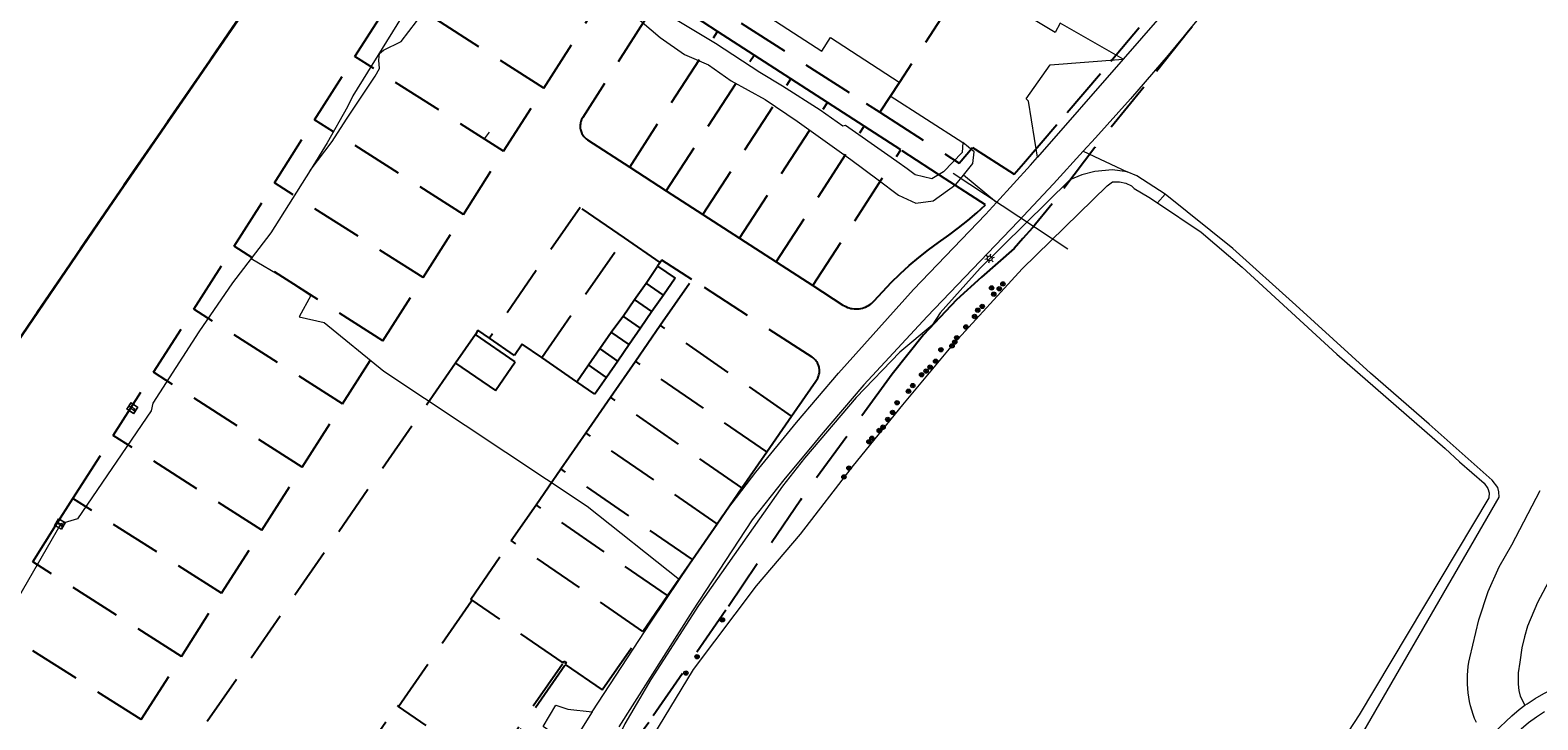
# Model space of a CAD drawing. Header units: metres. Extents: x 89872 to 94585, y 463299 to 469000.
# Tile 105 of 230: x 90694 to 90881, y 465216 to 465301. Entities that reach past the tile are written whole.
import ezdxf
from ezdxf.enums import TextEntityAlignment as Align

# ---------------------------------------------------------------- set-up
doc = ezdxf.new("R2010")
doc.units = ezdxf.units.M
doc.linetypes.add('HIDDEN', pattern=[9.525, 6.35, -3.175])
doc.layers.get('0').update_dxf_attribs({"linetype": 'CONTINUOUS'})
for name, color, linetype, lineweight in [('B-WE-GK-BESCHOEIING-G', 251, 'CONTINUOUS', 13), ('B-WE-GR-BEPLANTING_CULTUUR-G', 251, 'CONTINUOUS', 13), ('B-WE-GR-BOOM-S', 251, 'CONTINUOUS', 13), ('B-WE-IE-MEUBILAIR_WATERWEGMEUBILAIR_MEERPAAL-S', 251, 'CONTINUOUS', 13), ('B-WE-IE-TERREINAFSCHEIDING-G', 251, 'CONTINUOUS', 13), ('B-WE-KL-ET_LS_OV_LICHTMAST-S', 251, 'CONTINUOUS', 13), ('B-WE-KW-KUNSTWERK_DUIKER-G', 251, 'CONTINUOUS', 13), ('B-WE-OB-BESCHOEIING-G', 251, 'CONTINUOUS', 13), ('B-WE-OG-TOPOGRAFIE_HUISNUMMER-T25', 251, 'CONTINUOUS', 13), ('B-WE-OG-TOPOGRAFIE_STRAATNAAM-T18', 251, 'CONTINUOUS', 13), ('B-WE-OG-TOPOGRAFIE_WATER-GV', 251, 'CONTINUOUS', 13), ('B-WE-VH-VERHARDING-GV', 251, 'CONTINUOUS', 13), ('G04', 7, 'gemeentegr', 35), ('Percelen', 10, 'HIDDEN', 25)]:
    doc.layers.add(name, color=color, linetype=linetype, lineweight=lineweight)
doc.styles.get("Standard").update_dxf_attribs({"font": 'isocp.shx'})
doc.linetypes.add('gemeentegr', pattern='A,1,-2.25,[1,RTW.shx,S=1.25,R=0,X=0,Y=0],-2.25', length=5.5)

# ---------------------------------------------------------------- blocks, each defined once
blk = doc.blocks.new('Q_LICHTMAST')
for points in [[(-0.26, 0.15), (-0.52, 0.3)], [(0, 0.3), (0, 0.6)], [(0.26, 0.15), (0.52, 0.3)], [(-0.26, -0.15), (-0.52, -0.3)], [(0, -0.3), (0, -0.6)], [(0.26, -0.15), (0.52, -0.3)]]:
    blk.add_lwpolyline(points)
blk.add_circle((0, 0), 0.3)
blk = doc.blocks.new('Q_BOOM')
for radius in [0.27, 0.18, 0.09]:
    blk.add_circle((0, 0), radius)
blk = doc.blocks.new('Q_MEERPAAL')
for points in [[(-0.5, 0.5), (0.5, 0.5), (0.5, -0.5), (-0.5, -0.5)], [(-0.08, 0.32), (0.07, 0.32), (0.07, 0.17), (-0.08, 0.17)]]:
    blk.add_lwpolyline(points, close=True)
blk.add_lwpolyline([(-0.44, 0.46), (0.44, 0.46, -0.414214), (0.46, 0.44), (0.46, -0.44, -0.414214), (0.44, -0.46), (-0.44, -0.46, -0.414214), (-0.46, -0.44), (-0.46, 0.44), (-0.46, 0.44), (-0.46, 0.45), (-0.46, 0.45), (-0.46, 0.45), (-0.46, 0.45), (-0.46, 0.45), (-0.46, 0.45), (-0.46, 0.46), (-0.46, 0.46), (-0.46, 0.46), (-0.45, 0.46), (-0.45, 0.46), (-0.45, 0.46), (-0.45, 0.46), (-0.45, 0.46), (-0.45, 0.46), (-0.44, 0.46), (-0.44, 0.46)], format="xyb")
for points in [[(-0.08, 0.12), (-0.14, -0.31)], [(-0.08, 0.12), (0.07, 0.12)], [(0.07, 0.12), (0.12, -0.31)], [(-0.14, -0.31), (0.12, -0.31)]]:
    blk.add_lwpolyline(points)

msp = doc.modelspace()

# ---------------------------------------------------------------- linework, layer by layer
at = {"layer": 'B-WE-GK-BESCHOEIING-G'}
for p, q in [((90782.74, 465304.38), (90791.98, 465298.38)), ((90800.44, 465292.87), (90809.43, 465287.08))]:
    msp.add_line(p, q, dxfattribs=at)
msp.add_lwpolyline([(90791.98, 465298.38), (90793.07, 465300.07), (90801.53, 465294.56)], dxfattribs=at)
at = {"layer": 'B-WE-GR-BEPLANTING_CULTUUR-G'}
for p, q in [((90824.32, 465286.03), (90829.75, 465283.46)), ((90834.43, 465280.7), (90833.51, 465279.62))]:
    msp.add_line(p, q, dxfattribs=at)
msp.add_lwpolyline([(90728.69, 465283.61), (90723.81, 465275.89), (90721.4, 465272.75)], dxfattribs=at)
at = {"layer": 'B-WE-IE-TERREINAFSCHEIDING-G'}
msp.add_line((90813.58, 465279.67), (90809.49, 465283.05), dxfattribs=at)
msp.add_lwpolyline([(90721.4, 465272.75), (90725.29, 465270.4), (90728.78, 465268.15), (90727.34, 465265.5), (90730.4, 465264.82), (90737.8, 465258.78), (90762.94, 465242.06), (90774.38, 465232.99)], dxfattribs=at)
at = {"layer": 'B-WE-KW-KUNSTWERK_DUIKER-G'}
msp.add_line((90808.21, 465283.29), (90822.39, 465273.93), dxfattribs=at)
at = {"layer": 'B-WE-OB-BESCHOEIING-G'}
for points in [[(90754.39, 465322.66), (90754.04, 465322.02), (90749.56, 465315.71), (90748.63, 465314.73), (90743.09, 465307.97), (90741.22, 465304.59), (90733.97, 465292.86), (90733.32, 465291.49), (90730.8, 465287.04), (90728.69, 465283.61)], [(90721.4, 465272.75), (90719.07, 465269.73), (90714.92, 465263.64), (90709.24, 465254.83), (90709.03, 465253.88), (90699.9, 465240.51), (90697.84, 465239.88)], [(90697.84, 465239.88), (90689.01, 465224.64), (90685.16, 465218.24)]]:
    msp.add_lwpolyline(points, dxfattribs=at)
at = {"layer": 'B-WE-OG-TOPOGRAFIE_STRAATNAAM-T18'}
msp.add_line((90750.25, 465287.56), (90750.85, 465288.36), dxfattribs=at)
at = {"layer": 'B-WE-OG-TOPOGRAFIE_WATER-GV'}
for points in [[(90728.69, 465283.61), (90731.42, 465287.21), (90733.2, 465289.97), (90736.73, 465295.3), (90737.27, 465296.27), (90737.18, 465297.27), (90737.25, 465298.1), (90737.77, 465298.52), (90739.96, 465299.6), (90741.84, 465302.08), (90743.14, 465304.6), (90746.4, 465309.36), (90749.22, 465312.32), (90750.09, 465313.56), (90751.76, 465315.44)], [(90809.43, 465287.08), (90809.35, 465285.84), (90807.03, 465283.44), (90805.59, 465282.61), (90803.52, 465283.1), (90802.53, 465283.85), (90801.27, 465284.73), (90800.14, 465285.53), (90794.9, 465289.21), (90794.56, 465289.13), (90791.79, 465291.08), (90787.12, 465294.07), (90784.3, 465295.74), (90778.82, 465299.36), (90770.56, 465304.3), (90769.52, 465305.3), (90766.53, 465307.18), (90763.19, 465308.62), (90760.41, 465310.64), (90756.12, 465314.17), (90754.65, 465315.3)], [(90754.65, 465315.3), (90755.04, 465314.86), (90757.51, 465311.94), (90759.17, 465310.95), (90762.54, 465308.01), (90764.58, 465306.46), (90767.22, 465304.15), (90771.99, 465300.08), (90775, 465297.98), (90777.98, 465296.7), (90780.77, 465294.72), (90784.96, 465292.41), (90788.94, 465289.73), (90795.57, 465285), (90798.95, 465282.45), (90801.48, 465280.57), (90803.61, 465279.56), (90805.75, 465279.85), (90808.55, 465281.91), (90809.49, 465283.05)], [(90809.49, 465283.05), (90810.67, 465284.47), (90810.82, 465285.94), (90809.43, 465287.08)], [(90829.75, 465283.46), (90827.93, 465283.72), (90825.76, 465283.51), (90824.14, 465283.07), (90822.66, 465282.47), (90811.56, 465271.53), (90806.61, 465266), (90805.63, 465264.49), (90801.62, 465261.12), (90796.24, 465255.54), (90789.82, 465248), (90787.1, 465244.53), (90776.74, 465229.78), (90770.84, 465220.63), (90767.62, 465215.12), (90766.72, 465213.22), (90763.42, 465208.92), (90759.38, 465202.89), (90751.2, 465190.2), (90742.79, 465177.46)], [(90761.26, 465197.66), (90762.68, 465199.7), (90776.09, 465221.86), (90783.91, 465232.22), (90789.36, 465238.62), (90795.88, 465247.09), (90801.99, 465254.61), (90808.37, 465262.3), (90816.75, 465271.46), (90827.26, 465281.73), (90827.94, 465282.21), (90828.78, 465282.23), (90829.58, 465282.07), (90830.27, 465281.73), (90830.62, 465281.41), (90832.44, 465280.34), (90833.51, 465279.62)], [(90834.43, 465280.7), (90830.96, 465282.97), (90829.75, 465283.46)], [(90765.23, 465191.95), (90828.89, 465162.05), (90875.76, 465243.17), (90875.74, 465243.85), (90875.59, 465244.38), (90874.88, 465245.27), (90867.1, 465252.22), (90859.86, 465258.52), (90850.63, 465266.97), (90842.82, 465273.95), (90834.43, 465280.7)], [(90833.51, 465279.62), (90838.9, 465276), (90843.98, 465271.67), (90855.68, 465260.88), (90869.07, 465249.19), (90870.84, 465247.55), (90873.89, 465244.92), (90874.36, 465244.26), (90874.51, 465243.73), (90874.47, 465243.11), (90858.46, 465216.23), (90851.23, 465205.18), (90828.92, 465165.88), (90765.78, 465195.71)]]:
    msp.add_lwpolyline(points, dxfattribs=at)
at = {"layer": 'B-WE-VH-VERHARDING-GV'}
for p, q in [((90829.27, 465297.39), (90818.67, 465285.27)), ((90825.82, 465287.67), (90824.32, 465286.03)), ((90763.57, 465216.59), (90760.06, 465211))]:
    msp.add_line(p, q, dxfattribs=at)
for points in [[(90883.4, 465357.86), (90880.89, 465354.14), (90876.21, 465347.79), (90871.54, 465341.79), (90868.42, 465337.77), (90865.07, 465333.72), (90862.57, 465330.72), (90862.16, 465330.23), (90855.12, 465322.13), (90843.95, 465309), (90838.59, 465302.46), (90834.83, 465297.88), (90830.16, 465292.49), (90825.82, 465287.67)], [(90829.27, 465297.39), (90821.47, 465301.88), (90820.83, 465300.71), (90813.96, 465304.86), (90814.18, 465305.2), (90812.43, 465306.4), (90813.48, 465308.04), (90814.1, 465309.11), (90812.45, 465310.2), (90813.84, 465312.53), (90800.02, 465322.24), (90793.64, 465326.34), (90793.18, 465326.64), (90791.08, 465327.98), (90793.72, 465334.3), (90793.84, 465334.31), (90793.95, 465334.34), (90794.05, 465334.39), (90794.14, 465334.45), (90794.21, 465334.53), (90794.27, 465334.63), (90795.25, 465336.6)], [(90838.75, 465308.31), (90836.36, 465305.56), (90829.27, 465297.39)], [(90818.67, 465285.27), (90817.55, 465292.21), (90817.24, 465292.49), (90820.23, 465296.69), (90829.27, 465297.39)], [(90824.32, 465286.03), (90820.63, 465281.98), (90816.26, 465277.33), (90805.02, 465265.54), (90797.19, 465257.08), (90791.9, 465250.91), (90791.14, 465250), (90787.26, 465245.33), (90783.36, 465240.38), (90775.98, 465229.13), (90766.87, 465214.76)], [(90813.58, 465279.67), (90817.8, 465284.28), (90818.67, 465285.27)], [(90774.38, 465232.99), (90779.71, 465240.89), (90783.83, 465246.28), (90788.83, 465252.44), (90794.04, 465258.53), (90803.3, 465268.88), (90812.22, 465278.18), (90813.58, 465279.67)], [(90872.94, 465215.28), (90872.73, 465215.79), (90872.54, 465216.3), (90872.37, 465216.82), (90872.23, 465217.34), (90872.1, 465217.88), (90872, 465218.41), (90871.93, 465218.95), (90871.87, 465219.5), (90871.84, 465220.04), (90871.83, 465220.59), (90871.84, 465221.13), (90871.88, 465221.68), (90871.94, 465222.22), (90872.02, 465222.76), (90872.13, 465223.29), (90873.23, 465227.99), (90874.4, 465231.52), (90875.76, 465234.55), (90877.34, 465237.28), (90880.83, 465244.01)], [(90886.29, 465240.98), (90880.49, 465230.15), (90879.26, 465227.2), (90878.91, 465225.89), (90878.58, 465224.52), (90878.31, 465222.77), (90878.13, 465221.44), (90878.13, 465220.04), (90878.2, 465219.25), (90878.34, 465218.56), (90878.95, 465217.42)], [(90763.57, 465216.59), (90770.81, 465227.69), (90774.38, 465232.99)], [(90878.95, 465217.42), (90879.21, 465217.61), (90880.22, 465218.27), (90881.27, 465218.87), (90882.35, 465219.4), (90883.44, 465219.92), (90884.55, 465220.38), (90885.68, 465220.79), (90886.84, 465221.14), (90888, 465221.43), (90891.33, 465222.1), (90892.65, 465222.28), (90893.98, 465222.39), (90894.96, 465222.43), (90895.37, 465224.21), (90901, 465222.91)], [(90758.89, 465213.83), (90757.51, 465214.78), (90759.07, 465217.44), (90760.58, 465216.94), (90763.57, 465216.59)], [(90874.3, 465212.94), (90874.51, 465213.24), (90875.19, 465214.01), (90875.87, 465214.75), (90876.58, 465215.42), (90877.31, 465216.13), (90878.24, 465216.9), (90878.95, 465217.42)], [(90881.36, 465216.6), (90880.36, 465215.94), (90879.39, 465215.23), (90878.47, 465214.46), (90877.6, 465213.63), (90876.78, 465212.76), (90876.01, 465211.84), (90875.29, 465210.88), (90874.62, 465209.88), (90873.56, 465208.18), (90805.27, 465092.69), (90751.25, 465001.35)]]:
    msp.add_lwpolyline(points, dxfattribs=at)
at = {"layer": 'G04', "flags": 128}
msp.add_lwpolyline([(91850.13, 468411.97), (91843.55, 468405.59), (91838.79, 468398.01), (91834.85, 468387.36), (91832.72, 468362.65), (91839.79, 468348.62), (91846.13, 468336.03), (91847.97, 468332.39), (91851.13, 468324.92), (91850.03, 468319.75), (91834.88, 468291.11), (91819.18, 468261.42), (91815.07, 468251.21), (91809.47, 468221.22), (91808.12, 468213.95), (91805.04, 468206.84), (91799.5, 468198.47), (91790.73, 468187.78), (91778.54, 468171.54), (91771.95, 468159.37), (91769.39, 468153.14), (91768.6, 468150.86), (91763, 468134.6), (91760.38, 468127.16), (91756.54, 468118.92), (91728.77, 468069.12), (91738.58, 468072.57), (91752.17, 468076.29), (91760.6, 468078.53), (91779.45, 468084.02), (91788.75, 468086.31), (91791.09, 468086.88), (91802.47, 468089.49), (91812.71, 468091.13), (91823.5, 468092.43), (91835.64, 468093.28), (91848.6, 468093.53), (91857.94, 468093.47), (91872.55, 468092.17), (91890.59, 468090.09), (91909.12, 468087.5), (91924.19, 468085.55), (91938.16, 468084.3), (91949.21, 468083.34), (91956.64, 468083.07), (91965.37, 468084.21), (91979.47, 468086.42), (91997.78, 468090.26), (92000, 468090.88), (92031.09, 468099.48), (92034.39, 468090.57), (92035.39, 468087.87), (92040.67, 468073.65), (92043.61, 468040.61), (92037.46, 468021.89), (92030.27, 468000), (92023.53, 467979.49), (92022.29, 467977.44), (92021.1, 467975.47), (92000, 467940.59), (91998.91, 467938.78), (91980.03, 467907.98), (91941.83, 467844.72), (91928.74, 467852.65), (91917.08, 467845.72), (91909.12, 467836.69), (91903.94, 467827.09), (91903.68, 467826.61), (91895.8, 467791.89), (91888.8, 467767.45), (91888.2, 467765.57), (91884.97, 467755.36), (91883.28, 467750), (91879.67, 467738.58), (91884.22, 467738.34), (91878.28, 467723.67), (91862.36, 467683.91), (91861.52, 467681.81), (91855.02, 467665.48), (91854.54, 467664.27), (91852.88, 467660.11), (91852.36, 467658.81), (91792.47, 467640.26), (91787.65, 467627.75), (91784.38, 467619.38), (91791.33, 467616.4), (91791.2, 467615.51), (91790.82, 467612.97), (91840.8, 467581.24), (91843.65, 467573.99), (91822.14, 467507.77), (91819.61, 467500), (91805.73, 467457.4), (91781.93, 467384.37), (91775.01, 467362.82), (91766.98, 467337.81), (91736.49, 467250), (91715.44, 467189.4), (91714.37, 467186.31), (91684.44, 467099.92), (91660.3, 467030.44), (91649.74, 467000), (91615.16, 466900.35), (91571.28, 466773.64), (91563.09, 466750), (91536.55, 466673.43), (91521.12, 466628.88), (91500, 466568), (91494.85, 466553.15), (91464.02, 466554.89), (91466.58, 466573.13), (91441.36, 466572.1), (91303.2, 466576.33), (91243.76, 466579.12), (91243.75, 466575.59), (91230.75, 466576.46), (91220.08, 466569.55), (91083.3, 466519.09), (91074.4, 466517.41), (91068.38, 466517.36), (91055.96, 466517.87), (91042.08, 466518.46), (91040.64, 466518.05), (91039.53, 466517.65), (91038.82, 466517.17), (91037.76, 466515.52), (91037.23, 466513.35), (91037.06, 466511.43), (91037, 466500), (91036.98, 466496.04), (91016.35, 466494.25), (91015.63, 466494.18), (91000, 466492.83), (90952.55, 466488.72), (90913.64, 466484.41), (90883.49, 466481.07), (90860.97, 466478.57), (90819.4, 466472.75), (90816.53, 466472.26), (90805.15, 466470.33), (90790.9, 466467.91), (90790.65, 466467.83), (90786.49, 466466.39), (90753.81, 466455.65), (90747.39, 466453.54), (90654.55, 466423.04), (90596.98, 466404.49), (90562.47, 466393.6), (90510.48, 466376.89), (90500, 466373.58), (90486.92, 466369.46), (90485.67, 466369.06), (90456.64, 466360.75), (90417.05, 466350.84), (90413.71, 466350), (90358.92, 466337.24), (90356.24, 466336.62), (90306.21, 466324.63), (90267.49, 466315.16), (90257.95, 466312.83), (90231.81, 466306.54), (90222.24, 466304.08), (90207.54, 466309.46), (90195.97, 466315.9), (90194.26, 466316.95), (90176.07, 466328.04), (90175.09, 466328.63), (90174.52, 466328.98), (90157.03, 466338.86), (90140.91, 466347.13), (90137.55, 466348.81), (90121.69, 466356.76), (90115.8, 466359.28), (90113.06, 466360.46), (90103.17, 466364.55), (90096.01, 466367.31), (90093.68, 466368.25), (90084.28, 466372.05), (90073.34, 466375.83), (90065.02, 466379.45), (90055.03, 466376.08), (90052.22, 466375.13), (90000, 466355.18), (89993.35, 466352.63), (89977.66, 466343.27), (89948.17, 466323), (89945.04, 466324.15), (89937.63, 466327.88), (89934.29, 466328.04), (89930.12, 466326.89), (89924.29, 466323.87), (89887.83, 466296.8), (89871.9, 466284.97), (89890.37, 466265.63), (89909.15, 466251.02), (89910.71, 466250), (89924.52, 466240.97), (89938.91, 466234.61), (89946.01, 466232.06), (89972.78, 466223.04), (89991.66, 466217.12), (90000, 466214.72), (90008.93, 466212.15), (90053.17, 466197.99), (90131.05, 466177.04), (90246.78, 466147.88), (90381.64, 466120.49), (90419.11, 466113.14), (90486.12, 466099.12), (90500, 466095.31), (90508.62, 466092.94), (90528.26, 466086.81), (90549.57, 466078.72), (90573.68, 466068.23), (90592.78, 466058.74), (90613.33, 466046.39), (90639.73, 466025.12), (90660.89, 466007.96), (90668.38, 466000), (90669.74, 465998.55), (90706.41, 465954.13), (90719.34, 465939.06), (90732.77, 465921.48), (90749.27, 465894.73), (90758.59, 465878.45), (90765.69, 465864.27), (90769.72, 465854.25), (90777.94, 465830.24), (90785.15, 465805.74), (90795.9, 465764.18), (90799.08, 465750), (90804.64, 465725.13), (90808.64, 465705.73), (90811.48, 465686.28), (90813.51, 465667.73), (90814.33, 465653.29), (90814.31, 465632.37), (90813.48, 465615.87), (90807.88, 465558.14), (90805.43, 465519.02), (90803.42, 465500), (90802.3, 465489.38), (90800.77, 465474.98), (90799.03, 465463.7), (90796.98, 465454.32), (90794.88, 465446.09), (90792.13, 465436.8), (90787.93, 465425.86), (90778.97, 465404.64), (90771.91, 465388.72), (90766.17, 465377.37), (90754.83, 465357.25), (90746.16, 465342.14), (90740.98, 465333.85), (90736.24, 465326.28), (90703.82, 465279.13), (90684, 465250), (90683.4, 465249.12), (90681.27, 465245.99), (90671.63, 465227.59), (90628.18, 465144.59), (90598.58, 465085.52), (90590.82, 465068.2), (90584.47, 465051.19), (90575.96, 465007.11), (90575.96, 465000), (90575.97, 464994.56), (90576.93, 464940.82), (90571.8, 464856.83), (90571.68, 464854.78), (90566.85, 464822.52), (90566.43, 464806.17), (90566.9, 464789.33), (90567.3, 464767.29), (90568.64, 464750), (90569.06, 464744.62), (90570.28, 464725.4), (90570.6, 464708.3), (90570.76, 464689.64), (90572.45, 464670.59), (90574.1, 464660.7), (90577.49, 464644.86), (90582.83, 464625.08), (90590.22, 464593.89), (90596.61, 464572.31), (90608.03, 464538.66), (90617.42, 464505), (90619, 464500), (90620.46, 464495.41), (90635.19, 464457.9), (90649.85, 464420.74), (90666.07, 464382.4), (90684.4, 464339.43), (90711.01, 464289.47), (90721.04, 464269.18), (90730.01, 464250), (90741.62, 464225.18), (90755.85, 464195.33), (90762.73, 464180.92)], dxfattribs=at)
msp.add_lwpolyline([(91850.13, 468411.97), (91843.55, 468405.59), (91838.79, 468398.01), (91834.85, 468387.36), (91832.72, 468362.65), (91839.79, 468348.62), (91846.13, 468336.03), (91847.97, 468332.39), (91851.13, 468324.92), (91850.03, 468319.75), (91834.88, 468291.11), (91819.18, 468261.42), (91815.07, 468251.21), (91809.47, 468221.22), (91808.12, 468213.95), (91805.04, 468206.84), (91799.5, 468198.47), (91790.73, 468187.78), (91778.54, 468171.54), (91771.95, 468159.37), (91769.39, 468153.14), (91768.6, 468150.86), (91763, 468134.6), (91760.38, 468127.16), (91756.54, 468118.92), (91728.77, 468069.12), (91738.58, 468072.57), (91752.17, 468076.29), (91760.6, 468078.53), (91779.45, 468084.02), (91788.75, 468086.31), (91791.09, 468086.88), (91802.47, 468089.49), (91812.71, 468091.13), (91823.5, 468092.43), (91835.64, 468093.28), (91848.6, 468093.53), (91857.94, 468093.47), (91872.55, 468092.17), (91890.59, 468090.09), (91909.12, 468087.5), (91924.19, 468085.55), (91938.16, 468084.3), (91949.21, 468083.34), (91956.64, 468083.07), (91965.37, 468084.21), (91979.47, 468086.42), (91997.78, 468090.26), (92000, 468090.88), (92031.09, 468099.48), (92034.39, 468090.57), (92035.39, 468087.87), (92040.67, 468073.65), (92043.61, 468040.61), (92037.46, 468021.89), (92030.27, 468000), (92023.53, 467979.49), (92022.29, 467977.44), (92021.1, 467975.47), (92000, 467940.59), (91998.91, 467938.78), (91980.03, 467907.98), (91941.83, 467844.72), (91928.74, 467852.65), (91917.08, 467845.72), (91909.12, 467836.69), (91903.94, 467827.09), (91903.68, 467826.61), (91895.8, 467791.89), (91888.8, 467767.45), (91888.2, 467765.57), (91884.97, 467755.36), (91883.28, 467750), (91879.67, 467738.58), (91884.22, 467738.34), (91878.28, 467723.67), (91862.36, 467683.91), (91861.52, 467681.81), (91855.02, 467665.48), (91854.54, 467664.27), (91852.88, 467660.11), (91852.36, 467658.81), (91792.47, 467640.26), (91787.65, 467627.75), (91784.38, 467619.38), (91791.33, 467616.4), (91791.2, 467615.51), (91790.82, 467612.97), (91840.8, 467581.24), (91843.65, 467573.99), (91822.14, 467507.77), (91819.61, 467500), (91805.73, 467457.4), (91781.93, 467384.37), (91775.01, 467362.82), (91766.98, 467337.81), (91736.49, 467250), (91715.44, 467189.4), (91714.37, 467186.31), (91684.44, 467099.92), (91660.3, 467030.44), (91649.74, 467000), (91615.16, 466900.35), (91571.28, 466773.64), (91563.09, 466750), (91536.55, 466673.43), (91521.12, 466628.88), (91500, 466568), (91494.85, 466553.15), (91464.02, 466554.89), (91466.58, 466573.13), (91441.36, 466572.1), (91303.2, 466576.33), (91243.76, 466579.12), (91243.75, 466575.59), (91230.75, 466576.46), (91220.08, 466569.55), (91083.3, 466519.09), (91074.4, 466517.41), (91068.38, 466517.36), (91055.96, 466517.87), (91042.08, 466518.46), (91040.64, 466518.05), (91039.53, 466517.65), (91038.82, 466517.17), (91037.76, 466515.52), (91037.23, 466513.35), (91037.06, 466511.43), (91037, 466500), (91036.98, 466496.04), (91016.35, 466494.25), (91015.63, 466494.18), (91000, 466492.83), (90952.55, 466488.72), (90913.64, 466484.41), (90883.49, 466481.07), (90860.97, 466478.57), (90819.4, 466472.75), (90816.53, 466472.26), (90805.15, 466470.33), (90790.9, 466467.91), (90790.65, 466467.83), (90786.49, 466466.39), (90753.81, 466455.65), (90747.39, 466453.54), (90654.55, 466423.04), (90596.98, 466404.49), (90562.47, 466393.6), (90510.48, 466376.89), (90500, 466373.58), (90486.92, 466369.46), (90485.67, 466369.06), (90456.64, 466360.75), (90417.05, 466350.84), (90413.71, 466350), (90358.92, 466337.24), (90356.24, 466336.62), (90306.21, 466324.63), (90267.49, 466315.16), (90257.95, 466312.83), (90231.81, 466306.54), (90222.24, 466304.08), (90207.54, 466309.46), (90195.97, 466315.9), (90194.26, 466316.95), (90176.07, 466328.04), (90175.09, 466328.63), (90174.52, 466328.98), (90157.03, 466338.86), (90140.91, 466347.13), (90137.55, 466348.81), (90121.69, 466356.76), (90115.8, 466359.28), (90113.06, 466360.46), (90103.17, 466364.55), (90096.01, 466367.31), (90093.68, 466368.25), (90084.28, 466372.05), (90073.34, 466375.83), (90065.02, 466379.45), (90055.03, 466376.08), (90052.22, 466375.13), (90000, 466355.18), (89993.35, 466352.63), (89977.66, 466343.27), (89948.17, 466323), (89945.04, 466324.15), (89937.63, 466327.88), (89934.29, 466328.04), (89930.12, 466326.89), (89924.29, 466323.87), (89887.83, 466296.8), (89871.9, 466284.97), (89890.37, 466265.63), (89909.15, 466251.02), (89910.71, 466250), (89924.52, 466240.97), (89938.91, 466234.61), (89946.01, 466232.06), (89972.78, 466223.04), (89991.66, 466217.12), (90000, 466214.72), (90008.93, 466212.15), (90053.17, 466197.99), (90131.05, 466177.04), (90246.78, 466147.88), (90381.64, 466120.49), (90419.11, 466113.14), (90486.12, 466099.12), (90500, 466095.31), (90508.62, 466092.94), (90528.26, 466086.81), (90549.57, 466078.72), (90573.68, 466068.23), (90592.78, 466058.74), (90613.33, 466046.39), (90639.73, 466025.12), (90660.89, 466007.96), (90668.38, 466000), (90669.74, 465998.55), (90706.41, 465954.13), (90719.34, 465939.06), (90732.77, 465921.48), (90749.27, 465894.73), (90758.59, 465878.45), (90765.69, 465864.27), (90769.72, 465854.25), (90777.94, 465830.24), (90785.15, 465805.74), (90795.9, 465764.18), (90799.08, 465750), (90804.64, 465725.13), (90808.64, 465705.73), (90811.48, 465686.28), (90813.51, 465667.73), (90814.33, 465653.29), (90814.31, 465632.37), (90813.48, 465615.87), (90807.88, 465558.14), (90805.43, 465519.02), (90803.42, 465500), (90802.3, 465489.38), (90800.77, 465474.98), (90799.03, 465463.7), (90796.98, 465454.32), (90794.88, 465446.09), (90792.13, 465436.8), (90787.93, 465425.86), (90778.97, 465404.64), (90771.91, 465388.72), (90766.17, 465377.37), (90754.83, 465357.25), (90746.16, 465342.14), (90740.98, 465333.85), (90736.24, 465326.28), (90703.82, 465279.13), (90684, 465250), (90683.4, 465249.12), (90681.27, 465245.99), (90671.63, 465227.59), (90628.18, 465144.59), (90598.58, 465085.52), (90590.82, 465068.2), (90584.47, 465051.19), (90575.96, 465007.11), (90575.96, 465000), (90575.97, 464994.56), (90576.93, 464940.82), (90571.8, 464856.83), (90571.68, 464854.78), (90566.85, 464822.52), (90566.43, 464806.17), (90566.9, 464789.33), (90567.3, 464767.29), (90568.64, 464750), (90569.06, 464744.62), (90570.28, 464725.4), (90570.6, 464708.3), (90570.76, 464689.64), (90572.45, 464670.59), (90574.1, 464660.7), (90577.49, 464644.86), (90582.83, 464625.08), (90590.22, 464593.89), (90596.61, 464572.31), (90608.03, 464538.66), (90617.42, 464505), (90619, 464500), (90620.46, 464495.41), (90635.19, 464457.9), (90649.85, 464420.74), (90666.07, 464382.4), (90684.4, 464339.43), (90711.01, 464289.47), (90721.04, 464269.18), (90730.01, 464250), (90741.62, 464225.18), (90755.85, 464195.33), (90762.73, 464180.92)], dxfattribs=at)
at = {"layer": 'Percelen'}
for p, q in [((90734.23, 465297.72), (90739.21, 465305.54)), ((90757.6, 465293.82), (90739.21, 465305.54)), ((90768.21, 465284.05), (90779.08, 465300.84)), ((90783.61, 465297.9), (90779.08, 465300.84)), ((90729.24, 465289.91), (90734.23, 465297.72)), ((90752.62, 465286), (90734.23, 465297.72)), ((90772.74, 465281.11), (90783.61, 465297.9)), ((90788.15, 465294.97), (90783.61, 465297.9)), ((90777.27, 465278.18), (90788.15, 465294.97)), ((90792.68, 465292.03), (90788.15, 465294.97)), ((90752.62, 465286), (90757.6, 465293.82)), ((90781.81, 465275.24), (90792.68, 465292.03)), ((90797.21, 465289.1), (90792.68, 465292.03)), ((90724.26, 465282.09), (90729.24, 465289.91)), ((90747.64, 465278.18), (90729.24, 465289.91)), ((90786.34, 465272.31), (90797.21, 465289.1)), ((90801.75, 465286.17), (90797.21, 465289.1)), ((90747.64, 465278.18), (90752.62, 465286)), ((90790.87, 465269.38), (90801.75, 465286.17)), ((90768.21, 465284.05), (90772.74, 465281.11)), ((90719.28, 465274.27), (90724.26, 465282.09)), ((90742.65, 465270.36), (90724.26, 465282.09)), ((90772.74, 465281.11), (90777.27, 465278.18)), ((90742.65, 465270.36), (90747.64, 465278.18)), ((90777.27, 465278.18), (90781.81, 465275.24)), ((90757.33, 465260.46), (90767.57, 465275.27)), ((90771.99, 465272.22), (90767.57, 465275.27)), ((90781.81, 465275.24), (90786.34, 465272.31)), ((90714.3, 465266.45), (90719.28, 465274.27)), ((90737.67, 465262.55), (90719.28, 465274.27)), ((90770.24, 465269.68), (90771.67, 465271.77)), ((90771.99, 465272.22), (90771.67, 465271.77)), ((90786.34, 465272.31), (90790.87, 465269.38)), ((90737.67, 465262.55), (90742.65, 465270.36)), ((90768.82, 465267.64), (90770.24, 465269.68)), ((90772.38, 465268.2), (90770.24, 465269.68)), ((90771.98, 465264.46), (90775.9, 465270.13)), ((90767.41, 465265.6), (90768.82, 465267.64)), ((90770.97, 465266.16), (90768.82, 465267.64)), ((90772.38, 465268.2), (90770.97, 465266.16)), ((90709.31, 465258.64), (90714.3, 465266.45)), ((90732.69, 465254.73), (90714.3, 465266.45)), ((90769.56, 465264.12), (90767.41, 465265.6)), ((90770.97, 465266.16), (90769.56, 465264.12)), ((90749.12, 465263.34), (90746.67, 465259.79)), ((90764.51, 465261.58), (90765.92, 465263.62)), ((90768.15, 465262.08), (90765.92, 465263.62)), ((90769.56, 465264.12), (90768.15, 465262.08)), ((90768.91, 465260.02), (90771.98, 465264.46)), ((90788.24, 465253.22), (90771.98, 465264.46)), ((90732.69, 465254.73), (90737.67, 465262.55)), ((90763.11, 465259.55), (90764.51, 465261.58)), ((90766.74, 465260.04), (90764.51, 465261.58)), ((90768.15, 465262.08), (90766.74, 465260.04)), ((90761.67, 465257.47), (90757.33, 465260.46)), ((90761.67, 465257.47), (90763.11, 465259.55)), ((90765.34, 465258.01), (90763.11, 465259.55)), ((90766.74, 465260.04), (90765.34, 465258.01)), ((90765.84, 465255.57), (90768.91, 465260.02)), ((90785.17, 465248.78), (90768.91, 465260.02)), ((90704.33, 465250.82), (90709.31, 465258.64)), ((90727.71, 465246.91), (90709.31, 465258.64)), ((90727.71, 465246.91), (90732.69, 465254.73)), ((90762.77, 465251.13), (90765.84, 465255.57)), ((90782.1, 465244.34), (90765.84, 465255.57)), ((90785.17, 465248.78), (90788.24, 465253.22)), ((90699.35, 465243), (90704.33, 465250.82)), ((90722.72, 465239.1), (90704.33, 465250.82)), ((90759.7, 465246.69), (90762.77, 465251.13)), ((90779.03, 465239.9), (90762.77, 465251.13)), ((90782.1, 465244.34), (90785.17, 465248.78)), ((90722.72, 465239.1), (90727.71, 465246.91)), ((90756.63, 465242.25), (90759.7, 465246.69)), ((90775.96, 465235.45), (90759.7, 465246.69)), ((90717.74, 465231.28), (90699.35, 465243)), ((90779.03, 465239.9), (90782.1, 465244.34)), ((90753.56, 465237.8), (90756.63, 465242.25)), ((90772.89, 465231.01), (90756.63, 465242.25)), ((90717.74, 465231.28), (90722.72, 465239.1)), ((90775.96, 465235.45), (90779.03, 465239.9)), ((90769.82, 465226.57), (90753.56, 465237.8)), ((90772.89, 465231.01), (90775.96, 465235.45)), ((90689.38, 465227.37), (90694.37, 465235.18)), ((90712.76, 465223.46), (90694.37, 465235.18)), ((90712.76, 465223.46), (90717.74, 465231.28)), ((90739.62, 465217.28), (90748.72, 465230.45)), ((90759.97, 465222.67), (90748.72, 465230.45)), ((90769.82, 465226.57), (90772.89, 465231.01)), ((90707.78, 465215.65), (90689.38, 465227.37)), ((90707.78, 465215.65), (90712.76, 465223.46)), ((90750.87, 465209.51), (90759.97, 465222.67)), ((90751.16, 465209.31), (90760.25, 465222.48)), ((90750.87, 465209.51), (90739.62, 465217.28)), ((90702.79, 465207.83), (90707.78, 465215.65))]:
    msp.add_line(p, q, dxfattribs=at)
for points in [[(90766.17, 465377.37), (90754.83, 465357.25), (90746.16, 465342.14), (90740.98, 465333.85), (90736.24, 465326.28), (90703.82, 465279.13), (90683.4, 465249.12), (90681.27, 465245.99), (90671.63, 465227.59), (90628.18, 465144.59), (90598.58, 465085.52), (90590.82, 465068.2), (90584.47, 465051.19), (90575.96, 465007.11), (90575.97, 464994.56)], [(90862.5, 465330.38), (90837.33, 465300.86), (90831.79, 465293.92), (90825.73, 465286.48), (90820.45, 465279.48), (90818.03, 465276.51), (90816.84, 465275.19), (90815.75, 465273.98), (90811.71, 465270.4), (90808.65, 465267.6), (90804.57, 465263.27), (90800.68, 465258.4), (90789.32, 465242.8), (90780.12, 465229.21), (90770.57, 465215.31), (90759.55, 465200.37), (90748.76, 465183.39), (90743.75, 465175.99), (90736.12, 465164.56), (90725.96, 465150.66), (90710.39, 465128.98), (90706.93, 465123.38), (90704.22, 465117.78), (90686.03, 465058.7)], [(90757.6, 465293.82), (90767.07, 465308.62), (90751.36, 465318.78), (90747.34, 465318.01)], [(90813.43, 465312.79), (90801.61, 465294.59), (90799.16, 465290.83)], [(90779.08, 465300.84), (90772.1, 465305.36)], [(90770.2, 465302.42), (90762.4, 465290.18), (90762.33, 465290.06), (90762.27, 465289.93), (90762.21, 465289.8), (90762.17, 465289.67), (90762.13, 465289.54), (90762.11, 465289.4), (90762.09, 465289.26), (90762.09, 465289.12), (90762.09, 465288.99), (90762.1, 465288.85), (90762.12, 465288.71), (90762.16, 465288.58), (90762.2, 465288.44), (90762.25, 465288.31), (90762.31, 465288.19), (90762.38, 465288.07), (90762.45, 465287.95), (90762.54, 465287.84), (90762.63, 465287.73), (90762.73, 465287.64), (90762.83, 465287.55), (90763, 465287.42), (90768.21, 465284.05)], [(90782, 465301.85), (90797.46, 465291.92), (90799.16, 465290.83)], [(90799.16, 465290.83), (90808.96, 465284.53), (90810.63, 465286.48), (90810.94, 465286.28), (90815.18, 465283.56), (90815.78, 465283.17), (90816.92, 465284.5), (90822.34, 465290.81), (90827.73, 465297.15), (90831.22, 465301.32)], [(90790.87, 465269.38), (90794.59, 465266.97), (90794.77, 465266.86), (90794.96, 465266.77), (90795.15, 465266.68), (90795.35, 465266.62), (90795.55, 465266.56), (90795.75, 465266.52), (90795.96, 465266.5), (90796.17, 465266.49), (90796.38, 465266.49), (90796.59, 465266.51), (90796.79, 465266.54), (90797, 465266.59), (90797.2, 465266.65), (90797.39, 465266.72), (90797.58, 465266.81), (90797.76, 465266.91), (90797.94, 465267.03), (90798.11, 465267.15), (90798.26, 465267.29), (90798.41, 465267.43), (90799.51, 465268.65), (90800.57, 465269.75), (90801.67, 465270.82), (90802.8, 465271.85), (90803.97, 465272.84), (90805.17, 465273.8), (90806.4, 465274.71), (90807.69, 465275.63), (90808.87, 465276.51), (90810.02, 465277.43), (90811.15, 465278.38), (90812.23, 465279.38), (90807.25, 465282.6), (90801.75, 465286.17)], [(90767.57, 465275.27), (90762.08, 465279.06), (90750.88, 465262.86)], [(90771.67, 465271.77), (90773.82, 465270.28), (90772.38, 465268.2)], [(90775.9, 465270.13), (90772.2, 465272.53), (90771.99, 465272.22)], [(90788.24, 465253.22), (90791.22, 465257.55), (90791.33, 465257.68), (90791.41, 465257.8), (90791.48, 465257.92), (90791.53, 465258.05), (90791.58, 465258.18), (90791.62, 465258.31), (90791.65, 465258.45), (90791.68, 465258.59), (90791.69, 465258.73), (90791.69, 465258.86), (90791.68, 465259), (90791.66, 465259.14), (90791.64, 465259.28), (90791.6, 465259.41), (90791.55, 465259.54), (90791.5, 465259.67), (90791.44, 465259.8), (90791.36, 465259.92), (90791.28, 465260.03), (90791.2, 465260.14), (90791.1, 465260.24), (90791, 465260.33), (90790.89, 465260.42), (90790.78, 465260.5), (90775.9, 465270.13)], [(90765.92, 465263.62), (90766.11, 465263.89), (90767.41, 465265.6)], [(90746.67, 465259.79), (90751.6, 465256.38), (90754.06, 465259.93), (90749.12, 465263.34)], [(90750.88, 465262.86), (90749.44, 465263.85), (90749.12, 465263.34)], [(90757.33, 465260.46), (90754.93, 465262.12), (90753.97, 465260.72), (90750.88, 465262.86)], [(90746.67, 465259.79), (90708.43, 465204.51), (90709.7, 465203.63), (90709.99, 465204.04), (90711.85, 465202.75), (90710.88, 465201.35)], [(90765.34, 465258.01), (90763.9, 465255.93), (90761.67, 465257.47)], [(90694.37, 465235.18), (90697.24, 465239.7), (90699.35, 465243)], [(90748.72, 465230.45), (90748.56, 465230.56), (90753.56, 465237.8)], [(90760.25, 465222.48), (90764.82, 465219.32), (90769.82, 465226.57)], [(90759.97, 465222.67), (90760.12, 465222.9), (90760.41, 465222.7), (90760.25, 465222.48)], [(90734.45, 465210.16), (90739.46, 465217.4), (90739.62, 465217.28)]]:
    msp.add_lwpolyline(points, dxfattribs=at)

# ---------------------------------------------------------------- block references
at = {"layer": 'B-WE-GR-BOOM-S'}
for p, rotation in [((90812.98, 465269.08), 47.55393686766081), ((90813.92, 465268.98), 47.55393686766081), ((90814.37, 465269.58), 47.55393686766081), ((90811.82, 465266.8), 47.55393686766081), ((90813.25, 465268.31), 47.55393686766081), ((90810.87, 465265.55), 47.55393686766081), ((90811.26, 465266.33), 47.55393686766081), ((90808.66, 465262.92), 47.55393686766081), ((90809.8, 465264.25), 47.55393686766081), ((90806.71, 465261.44), 50.2920241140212), ((90808.08, 465261.9), 50.2920241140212), ((90808.42, 465262.39), 47.55393686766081), ((90805.37, 465259.28), 50.2920241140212), ((90806.06, 465260.01), 50.2920241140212), ((90804.32, 465258.34), 50.2920241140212), ((90804.88, 465258.79), 50.2920241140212), ((90802.7, 465256.29), 50.2920241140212), ((90803.23, 465257), 50.2920241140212), ((90800.73, 465253.68), 50.93541846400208), ((90801.29, 465254.88), 50.93541846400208), ((90799.55, 465251.85), 50.93541846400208), ((90800.14, 465252.81), 50.93541846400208), ((90797.81, 465250.05), 50.93541846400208), ((90798.18, 465250.47), 50.93541846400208), ((90799.09, 465251.44), 50.93541846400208), ((90795.34, 465246.79), 52.42062654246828), ((90794.71, 465245.69), 52.42062654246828), ((90779.67, 465228), 52.97300953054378), ((90776.54, 465223.43), 52.97300953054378), ((90775.16, 465221.41), 58.81547350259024)]:
    msp.add_blockref('Q_BOOM', p, dxfattribs=dict(at, rotation=rotation))
at = {"layer": 'B-WE-IE-MEUBILAIR_WATERWEGMEUBILAIR_MEERPAAL-S'}
for p, rotation in [((90706.69, 465254.21), 55.70421668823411), ((90697.73, 465239.86), 59.90563056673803)]:
    msp.add_blockref('Q_MEERPAAL', p, dxfattribs=dict(at, rotation=rotation))
at = {"layer": 'B-WE-KL-ET_LS_OV_LICHTMAST-S', "rotation": 44.58683518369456}
msp.add_blockref('Q_LICHTMAST', (90812.74, 465272.74), dxfattribs=at)

# ---------------------------------------------------------------- texts
at = {"layer": 'B-WE-OG-TOPOGRAFIE_HUISNUMMER-T25'}
for s, rotation, p in [('10B', -35.7, (90747.76, 465233.77)), ('10C', -29.5, (90700.4, 465230.2))]:
    msp.add_text(s, height=0.0025, rotation=rotation, dxfattribs=at).set_placement(p, align=Align.MIDDLE)
at = {"layer": 'B-WE-OG-TOPOGRAFIE_STRAATNAAM-T18'}
msp.add_text('Zandenburg', height=0.005, rotation=52.8782, dxfattribs=at).set_placement((90750.25, 465287.56), align=Align.MIDDLE)

doc.saveas('drawing.dxf')
